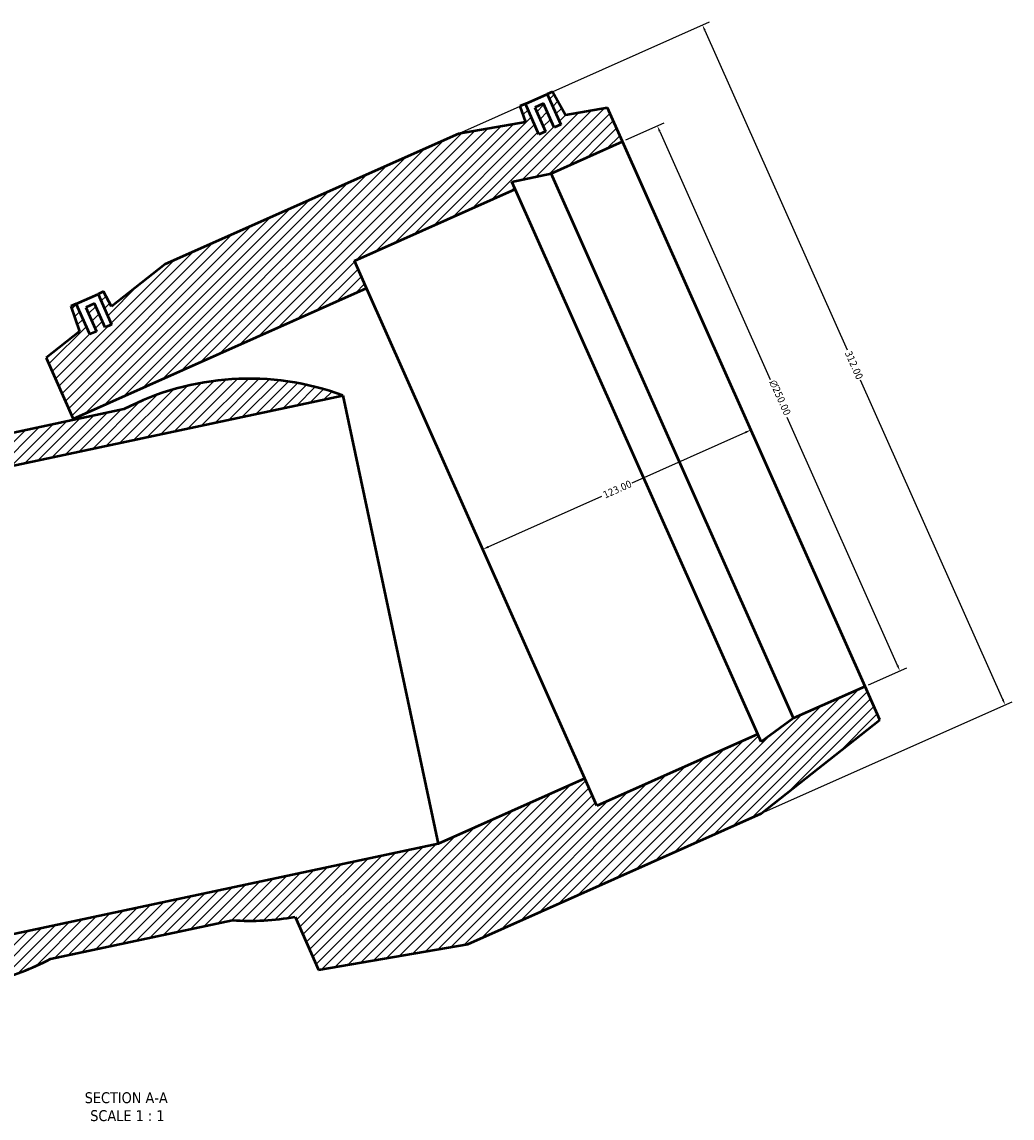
# Model space of a CAD drawing. Header units: millimetres. Extents: x -168 to 1703, y -786 to 1200.
# Tile 3 of 7: x 578 to 994, y -786 to -327. Entities that reach past the tile are written whole.
import ezdxf

# ---------------------------------------------------------------- set-up
doc = ezdxf.new("R2010")
doc.units = ezdxf.units.MM
for name, color, linetype, lineweight in [('Dimension (ANSI)', 7, 'Continuous', 25), ('Hatch (ANSI)', 7, 'Continuous', 18), ('Symbol (ANSI)', 7, 'Continuous', 25), ('Visible (ANSI)', 7, 'Continuous', 50)]:
    doc.layers.add(name, color=color, linetype=linetype, lineweight=lineweight)
doc.styles.add('Label Text (ANSI)', font='tahoma.ttf')
doc.styles.add('Note Text (ANSI)', font='tahoma.ttf')
doc.dimstyles.new('Default - mm (ANSI)', dxfattribs={"dimtxt": 3.048, "dimasz": 2.5, "dimexe": 3.175, "dimexo": 1.6002, "dimgap": 0.8, "dimtad": 0, "dimtoh": 1, "dimrnd": 1e-08, "dimzin": 4, "dimdsep": 46, "dimtxsty": 'Note Text (ANSI)', "dimcen": 0.09, "dimdle": 10, "dimclrd": 256, "dimclre": 256, "dimclrt": 230, "dimadec": 1, "dimazin": 1, "dimtfac": 1, "dimtofl": 0, "dimtmove": 0, "dimatfit": 3, "dimfxl": 1, "dimtolj": 1, "dimtzin": 4, "dimlwd": -1, "dimlwe": -1, "dimarcsym": 0})

# ---------------------------------------------------------------- blocks, each defined once
blk = doc.blocks.new('*D7')
at = {"layer": 'Defpoints', "color": 0, "transparency": 16777216}
for p in [(881.03, -490.89), (768.67, -540.92), (771.66, -547.63)]:
    blk.add_point(p, dxfattribs=at)
at = {"layer": 'Dimension (ANSI)', "transparency": 16777216}
for p, q in [((881.74, -498.62), (834.09, -519.84)), ((773.94, -546.62), (821.59, -525.4))]:
    blk.add_line(p, q, dxfattribs=at)
for points in [[(881.57, -498.24), (881.91, -499), (884.02, -497.6)], [(773.77, -546.24), (774.11, -547), (771.66, -547.63)]]:
    blk.add_solid(points, dxfattribs=at)
at = {"layer": 'Dimension (ANSI)', "color": 230, "true_color": 0xff0080, "transparency": 16777216, "insert": (821.68, -523.63), "char_height": 3.048, "attachment_point": 1, "rotation": 24, "style": 'Note Text (ANSI)'}
blk.add_mtext('\\A1;123.00', dxfattribs=at)
blk = doc.blocks.new('*D11')
at = {"layer": 'Defpoints', "color": 0, "transparency": 16777216}
for p in [(830.19, -376.69), (946.49, -598.57), (931.87, -605.08)]:
    blk.add_point(p, dxfattribs=at)
at = {"layer": 'Dimension (ANSI)', "transparency": 16777216}
for p, q in [((831.65, -376.04), (847.71, -368.89)), ((845.82, -372.47), (892.1, -476.42)), ((945.47, -596.29), (899.19, -492.34)), ((933.34, -604.43), (949.39, -597.28))]:
    blk.add_line(p, q, dxfattribs=at)
for points in [[(846.2, -372.3), (845.44, -372.64), (844.81, -370.19)], [(945.85, -596.12), (945.09, -596.46), (946.49, -598.57)]]:
    blk.add_solid(points, dxfattribs=at)
at = {"layer": 'Dimension (ANSI)', "color": 230, "true_color": 0xff0080, "transparency": 16777216, "insert": (894.52, -476.21), "char_height": 3.048, "attachment_point": 1, "rotation": 294, "style": 'Note Text (ANSI)'}
blk.add_mtext('\\A1;\\fAIGDT|b0|i0;\\H3.0480;\\ln\\fTahoma|b0|i0;\\H3.0480;250.00', dxfattribs=at)
blk = doc.blocks.new('*D12')
at = {"layer": 'Defpoints', "color": 0, "transparency": 16777216}
for p in [(761.4, -373.39), (990.62, -612.86), (888.3, -658.41)]:
    blk.add_point(p, dxfattribs=at)
at = {"layer": 'Dimension (ANSI)', "transparency": 16777216}
for p, q in [((762.86, -372.74), (866.62, -326.54)), ((864.73, -330.12), (924.33, -463.98)), ((989.6, -610.58), (930, -476.72)), ((889.76, -657.76), (993.52, -611.57))]:
    blk.add_line(p, q, dxfattribs=at)
for points in [[(865.11, -329.95), (864.35, -330.29), (863.72, -327.83)], [(989.98, -610.41), (989.22, -610.75), (990.62, -612.86)]]:
    blk.add_solid(points, dxfattribs=at)
at = {"layer": 'Dimension (ANSI)', "color": 230, "true_color": 0xff0080, "transparency": 16777216, "insert": (926.11, -464.06), "char_height": 3.048, "attachment_point": 1, "rotation": 294, "style": 'Note Text (ANSI)'}
blk.add_mtext('\\A1;312.00', dxfattribs=at)

msp = doc.modelspace()

# ---------------------------------------------------------------- hatches: boundary and pattern name
at = {"layer": 'Hatch (ANSI)'}
h = msp.add_hatch(dxfattribs=at)
h.set_pattern_fill('ANSI31', color=256, scale=25.4, style=0)
h.set_pattern_definition([(45, (0, 0), (-2.245064, 2.245064), [])])
edge = h.paths.add_edge_path()
edge.add_ellipse((537.93, -618.57), major_axis=(6.894, 113.421), ratio=1, start_angle=0, end_angle=47.77649)
edge.add_line((458.572, -537.244), (713.003, -483.163))
edge.add_ellipse((673.584, -589.736), major_axis=(39.419, 106.574), ratio=1, start_angle=0, end_angle=47.77649)
edge.add_line((621.154, -488.925), (544.824, -505.149))
h.paths.add_polyline_path([(504.311, -456.644), (369.711, -456.644), (342.084, -463.652), (341.471, -456.644), (338.971, -456.644), (338.971, -470.644), (335.971, -470.644), (335.971, -459.644), (331.971, -459.644), (331.971, -470.644), (328.971, -470.644), (328.971, -456.644), (326.471, -456.644), (325.49, -467.861), (308.211, -472.244), (308.211, -487.644), (341.011, -487.644), (357.411, -484.158), (357.411, -487.644), (431.211, -487.644), (431.211, -500.144), (565.811, -500.144), (565.811, -472.244), (548.532, -467.861), (547.551, -456.644), (545.051, -456.644), (545.051, -470.644), (542.051, -470.644), (542.051, -459.644), (538.051, -459.644), (538.051, -470.644), (535.051, -470.644), (535.051, -456.644), (532.551, -456.644), (531.938, -463.652)])
h.paths.add_polyline_path([(761.398, -373.388), (638.435, -428.135), (616.047, -445.774), (612.637, -439.621), (610.353, -440.638), (616.047, -453.428), (613.306, -454.648), (608.832, -444.599), (605.178, -446.226), (609.652, -456.275), (606.912, -457.495), (601.217, -444.706), (598.933, -445.722), (602.599, -456.369), (588.597, -467.401), (599.945, -492.889), (722.908, -438.142), (717.824, -426.723), (785.244, -396.705), (783.826, -393.521), (800.226, -390.035), (830.19, -376.694), (823.927, -362.625), (806.359, -365.649), (800.9, -355.801), (798.616, -356.818), (804.311, -369.608), (801.57, -370.828), (797.096, -360.779), (793.442, -362.406), (797.916, -372.455), (795.175, -373.675), (789.481, -360.885), (787.197, -361.902), (789.487, -368.553)])
edge = h.paths.add_edge_path()
edge.add_line((765.337, -713.161), (888.3, -658.415))
edge.add_line((888.3, -658.415), (938.138, -619.149))
edge.add_line((938.138, -619.149), (931.874, -605.08))
edge.add_line((931.874, -605.08), (901.91, -618.421))
edge.add_line((901.91, -618.421), (888.346, -628.276))
edge.add_line((888.346, -628.276), (886.928, -625.092))
edge.add_line((886.928, -625.092), (819.508, -655.109))
edge.add_line((819.508, -655.109), (814.424, -643.69))
edge.add_line((814.424, -643.69), (752.943, -671.063))
edge.add_line((752.943, -671.063), (498.511, -725.144))
edge.add_line((498.511, -725.144), (431.211, -725.144))
edge.add_line((431.211, -725.144), (431.211, -737.644))
edge.add_line((431.211, -737.644), (357.411, -737.644))
edge.add_line((357.411, -737.644), (357.411, -741.13))
edge.add_line((357.411, -741.13), (341.011, -737.644))
edge.add_line((341.011, -737.644), (308.211, -737.644))
edge.add_line((308.211, -737.644), (308.211, -753.044))
edge.add_line((308.211, -753.044), (369.711, -768.644))
edge.add_line((369.711, -768.644), (504.311, -768.644))
edge.add_line((504.311, -768.644), (565.811, -753.044))
edge.add_line((565.811, -753.044), (565.811, -728.727))
edge.add_ellipse((537.93, -618.57), major_axis=(27.881, -110.157), ratio=1, start_angle=0, end_angle=13.27485)
edge.add_line((590.361, -719.382), (666.69, -703.157))
edge.add_ellipse((673.584, -589.736), major_axis=(-6.894, -113.421), ratio=1, start_angle=0, end_angle=13.27485)
edge.add_line((692.918, -701.71), (702.809, -723.924))
edge.add_line((702.809, -723.924), (765.337, -713.161))

# ---------------------------------------------------------------- linework, layer by layer
at = {"layer": 'Visible (ANSI)'}
for p, q in [((789.481, -360.885), (798.616, -356.818)), ((800.9, -355.801), (798.616, -356.818)), ((798.616, -356.818), (804.311, -369.608)), ((806.359, -365.649), (800.9, -355.801)), ((789.481, -360.885), (787.197, -361.902)), ((787.197, -361.902), (789.487, -368.553)), ((795.175, -373.675), (789.481, -360.885)), ((797.096, -360.779), (793.442, -362.406)), ((793.442, -362.406), (797.916, -372.455)), ((801.57, -370.828), (797.096, -360.779)), ((823.927, -362.625), (806.359, -365.649)), ((830.19, -376.694), (823.927, -362.625)), ((789.487, -368.553), (761.398, -373.388)), ((804.311, -369.608), (801.57, -370.828)), ((761.398, -373.388), (638.435, -428.135)), ((797.916, -372.455), (795.175, -373.675)), ((800.226, -390.035), (830.19, -376.694)), ((931.874, -605.08), (830.19, -376.694)), ((783.826, -393.521), (800.226, -390.035)), ((901.91, -618.421), (800.226, -390.035)), ((785.244, -396.705), (783.826, -393.521)), ((717.824, -426.723), (785.244, -396.705)), ((886.928, -625.092), (785.244, -396.705)), ((722.908, -438.142), (717.824, -426.723)), ((638.435, -428.135), (616.047, -445.774)), ((599.945, -492.889), (722.908, -438.142)), ((601.217, -444.706), (610.353, -440.638)), ((612.637, -439.621), (610.353, -440.638)), ((610.353, -440.638), (616.047, -453.428)), ((616.047, -445.774), (612.637, -439.621)), ((814.424, -643.69), (722.908, -438.142)), ((601.217, -444.706), (598.933, -445.722)), ((598.933, -445.722), (602.599, -456.369)), ((606.912, -457.495), (601.217, -444.706)), ((608.832, -444.599), (605.178, -446.226)), ((613.306, -454.648), (608.832, -444.599)), ((605.178, -446.226), (609.652, -456.275)), ((616.047, -453.428), (613.306, -454.648)), ((602.599, -456.369), (588.597, -467.401)), ((609.652, -456.275), (606.912, -457.495)), ((588.597, -467.401), (599.945, -492.889)), ((458.572, -537.244), (713.003, -483.163)), ((713.003, -483.163), (752.943, -671.063)), ((621.154, -488.925), (544.824, -505.149)), ((600.167, -493.386), (599.945, -492.889)), ((931.874, -605.08), (901.91, -618.421)), ((938.138, -619.149), (931.874, -605.08)), ((888.3, -658.415), (938.138, -619.149)), ((901.91, -618.421), (888.346, -628.276)), ((886.928, -625.092), (819.508, -655.109)), ((888.346, -628.276), (886.928, -625.092)), ((814.424, -643.69), (752.943, -671.063)), ((819.508, -655.109), (814.424, -643.69)), ((765.337, -713.161), (888.3, -658.415)), ((752.943, -671.063), (498.511, -725.144)), ((692.918, -701.71), (702.809, -723.924)), ((590.361, -719.382), (666.69, -703.157)), ((702.809, -723.924), (765.337, -713.161))]:
    msp.add_line(p, q, dxfattribs=at)
for centre, start, end in [((673.584, -589.736), 69.70171, 117.47819), ((673.584, -589.736), 266.52181, 279.79665), ((537.93, -618.57), 284.20335, 297.47819)]:
    msp.add_arc(centre, 113.63, start, end, dxfattribs=at)

# ---------------------------------------------------------------- texts
at = {"layer": 'Symbol (ANSI)', "char_height": 4.572, "attachment_point": 7, "style": 'Label Text (ANSI)'}
for s, insert in [('SECTION A-A', (604.75, -779.909)), ('SCALE 1 : 1', (607.07, -787.422))]:
    msp.add_mtext(s, dxfattribs=dict(at, insert=insert))

# ---------------------------------------------------------------- dimensions: what is measured, and where the dimension line sits
at = {"layer": 'Dimension (ANSI)'}
for base, p1, p2, angle, override, picture, middle in [((990.617, -612.86), (761.398, -373.388), (888.3, -658.415), 114, {"dimtoh": 0, "dimdec": 2, "dimtp": 0, "dimtm": 0, "dimtdec": 2, "dimatfit": 1}, '*D12', (927.166, -470.347)), ((771.657, -547.633), (881.032, -490.887), (768.666, -540.916), 204, {"dimtoh": 0, "dimdec": 2, "dimse1": 1, "dimse2": 1, "dimtp": 0, "dimtm": 0, "dimtdec": 2, "dimatfit": 1}, '*D7', (827.84, -522.619))]:
    dim = msp.add_linear_dim(base=base, p1=p1, p2=p2, angle=angle, dimstyle='Default - mm (ANSI)', override=override, dxfattribs=at)
    dim.commit()
    dim.dimension.update_dxf_attribs({"geometry": picture, "text_midpoint": middle, "dimtype": 160})
dim = msp.add_linear_dim(base=(946.491, -598.573), p1=(830.19, -376.694), p2=(931.874, -605.08), angle=114, text='\\fAIGDT|b0|i0;\\H3.0480;\\ln\\fTahoma|b0|i0;\\H3.0480;<>', dimstyle='Default - mm (ANSI)', override={"dimtoh": 0, "dimdec": 2, "dimtp": 0, "dimtm": 0, "dimtdec": 2, "dimatfit": 1}, dxfattribs=at)
dim.commit()
dim.dimension.update_dxf_attribs({"geometry": '*D11', "text_midpoint": (895.649, -484.379), "dimtype": 160})

doc.saveas('drawing.dxf')
